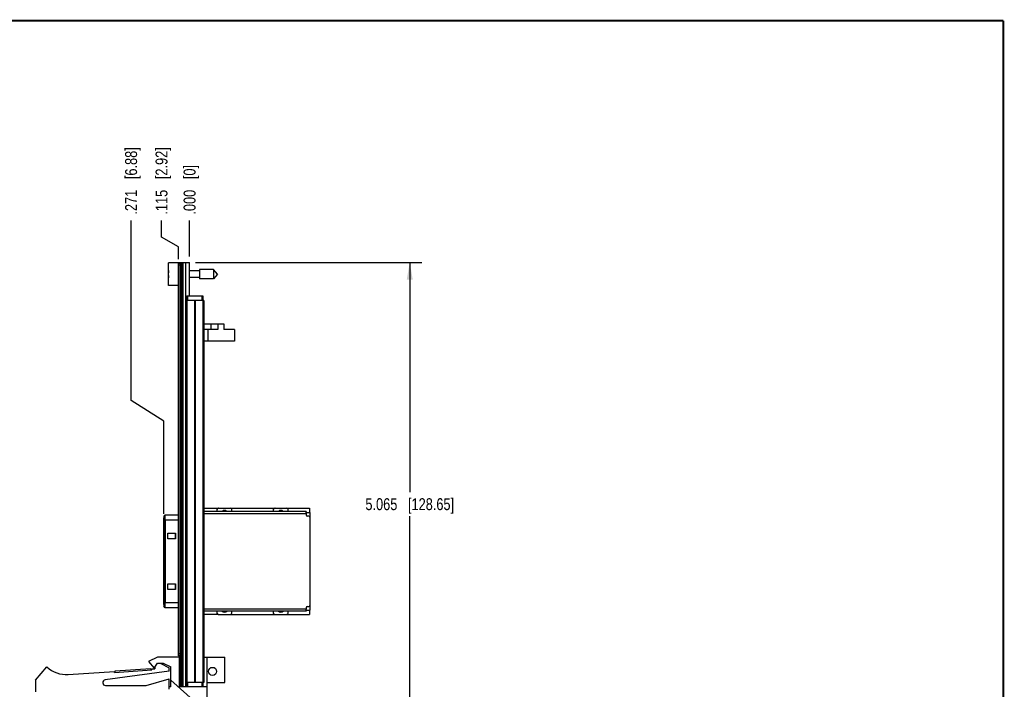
# Model space of a CAD drawing. Header units: inches. Extents: x 0.2 to 16.8, y 0.2 to 10.8.
# Tile 10 of 10: x 6.4 to 16.8, y 3.8 to 10.8. Entities that reach past the tile are written whole.
import ezdxf

# ---------------------------------------------------------------- set-up
doc = ezdxf.new("R2010")
doc.units = ezdxf.units.IN
doc.header["$LTSCALE"] = 0.935
doc.header["$MEASUREMENT"] = 0
doc.layers.get('0').update_dxf_attribs({"linetype": 'CONTINUOUS'})
doc.layers.add('02___PRT_ALL_AXES', color=7, linetype='CONTINUOUS')
doc.layers.add('DIMENSIONS', color=7, linetype='CONTINUOUS')
doc.styles.get("Standard").update_dxf_attribs({"font": 'txt', "width": 0.8})
doc.dimstyles.new('DIMSTYLE_1', dxfattribs={"dimtxt": 0.125, "dimasz": 0.18, "dimexe": 0.18, "dimexo": 0.0625, "dimgap": 0.09, "dimtad": 0, "dimtih": 1, "dimtoh": 1, "dimdec": 3, "dimzin": 4, "dimdsep": 46, "dimtxsty": 'STANDARD', "dimblk": '_FILLED', "dimblk1": '_FILLED', "dimblk2": '_FILLED', "dimcen": 0.09, "dimadec": 0, "dimazin": 0, "dimtp": 0.005, "dimtm": 0.005, "dimtfac": 1, "dimtdec": 3, "dimtofl": 0, "dimtmove": 0, "dimatfit": 3, "dimldrblk": '_FILLED', "dimfxl": 1, "dimtolj": 1, "dimtzin": 4, "dimarcsym": 0})
doc.dimstyles.new('DIMSTYLE_2', dxfattribs={"dimtxt": 0.125, "dimasz": 0.18, "dimexe": 0.18, "dimexo": 0.0625, "dimgap": 0.09, "dimtad": 0, "dimtih": 1, "dimtoh": 1, "dimdec": 3, "dimzin": 4, "dimdsep": 46, "dimtxsty": 'STANDARD', "dimblk": '_FILLED', "dimblk1": '_FILLED', "dimblk2": '_FILLED', "dimcen": 0.09, "dimadec": 0, "dimazin": 0, "dimtp": 0.005, "dimtm": 0.005, "dimtfac": 1, "dimtdec": 3, "dimtofl": 0, "dimtmove": 0, "dimatfit": 3, "dimldrblk": '_FILLED', "dimfxl": 1, "dimtolj": 1, "dimtzin": 4, "dimarcsym": 0})

# ---------------------------------------------------------------- blocks, each defined once
blk = doc.blocks.new('*D10')
at = {"layer": 'DIMENSIONS', "color": 2, "linetype": 'CONTINUOUS'}
for p, q in [((7.928, 8.492), (7.928, 8.664)), ((8.106, 8.389), (7.928, 8.492)), ((8.106, 8.259), (8.106, 8.389))]:
    blk.add_line(p, q, dxfattribs=at)
at = {"layer": 'DIMENSIONS', "color": 2, "linetype": 'CONTINUOUS', "insert": (7.865, 8.727), "char_height": 0.125, "width": 1.125, "attachment_point": 1, "rotation": 90, "line_spacing_factor": 0.9}
blk.add_mtext('.115{\\Ftxt.shx;\\W1.000000;\\H0.125000; }[2.92]', dxfattribs=at)
blk = doc.blocks.new('_FILLED')
at = {"color": 0, "linetype": 'BYBLOCK'}
blk.add_solid([(0, 0), (-1, 0.174), (-1, -0.174)], dxfattribs=at)
blk = doc.blocks.new('*D11')
at = {"layer": 'DIMENSIONS', "color": 2, "linetype": 'CONTINUOUS'}
blk.add_line((8.221, 8.289), (8.221, 8.664), dxfattribs=at)
at = {"layer": 'DIMENSIONS', "color": 2, "linetype": 'CONTINUOUS', "insert": (8.159, 8.727), "char_height": 0.125, "width": 0.825, "attachment_point": 1, "rotation": 90, "line_spacing_factor": 0.9}
blk.add_mtext('.000{\\Ftxt.shx;\\W1.000000;\\H0.125000; }[0]', dxfattribs=at)
blk = doc.blocks.new('*D12')
at = {"layer": 'DIMENSIONS', "color": 2, "linetype": 'CONTINUOUS'}
for p, q in [((7.608, 6.782), (7.608, 8.664)), ((7.951, 6.565), (7.608, 6.782)), ((7.951, 5.593), (7.951, 6.565))]:
    blk.add_line(p, q, dxfattribs=at)
at = {"layer": 'DIMENSIONS', "color": 2, "linetype": 'CONTINUOUS', "insert": (7.546, 8.727), "char_height": 0.125, "width": 1.125, "attachment_point": 1, "rotation": 90, "line_spacing_factor": 0.9}
blk.add_mtext('.271{\\Ftxt.shx;\\W1.000000;\\H0.125000; }[6.88]', dxfattribs=at)
blk = doc.blocks.new('*D13')
at = {"layer": 'DIMENSIONS', "color": 2, "linetype": 'CONTINUOUS'}
for p, q in [((8.284, 8.227), (10.654, 8.227)), ((10.529, 8.227), (10.529, 5.819)), ((10.529, 3.162), (10.529, 5.569)), ((8.184, 3.162), (10.654, 3.162))]:
    blk.add_line(p, q, dxfattribs=at)
at = {"layer": 'DIMENSIONS', "color": 2, "linetype": 'CONTINUOUS', "xscale": 0.18, "yscale": 0.18, "zscale": 0.18}
for p, rotation in [((10.529, 8.227), 90), ((10.529, 3.162), 270)]:
    blk.add_blockref('_FILLED', p, dxfattribs=dict(at, rotation=rotation))
at = {"layer": 'DIMENSIONS', "color": 2, "linetype": 'CONTINUOUS', "insert": (10.529, 5.757), "char_height": 0.125, "width": 1.425, "attachment_point": 2, "line_spacing_factor": 0.9}
blk.add_mtext('5.065{\\Ftxt.shx;\\W1.000000;\\H0.125000; }[128.65]', dxfattribs=at)

msp = doc.modelspace()

# ---------------------------------------------------------------- linework, layer by layer
at = {"color": 7, "linetype": 'CONTINUOUS'}
for p, q in [((8.0013, 7.9862), (8.0013, 8.2232)), ((8.1213, 8.2232), (8.0013, 8.2232)), ((8.1063, 4.1067), (8.1063, 8.2167)), ((8.1213, 8.2167), (8.1063, 8.2167)), ((8.1213, 8.1967), (8.1063, 8.1967)), ((8.1213, 3.7837), (8.1213, 8.2267)), ((8.1213, 8.2267), (8.2213, 8.2267)), ((8.1333, 8.2267), (8.1333, 3.7837)), ((8.1393, 8.2267), (8.1393, 3.7837)), ((8.1513, 8.2267), (8.1513, 3.7837)), ((8.1805, 3.7837), (8.1805, 8.2267)), ((8.2163, 8.2267), (8.2163, 7.8767)), ((8.2213, 7.8767), (8.2213, 8.2267)), ((8.325, 8.1539), (8.325, 8.0555)), ((8.473, 8.1539), (8.325, 8.1539)), ((8.473, 8.1539), (8.473, 8.0555)), ((8.5143, 8.1047), (8.473, 8.1539)), ((8.0013, 8.1185), (7.9992, 8.1185)), ((7.9992, 8.091), (8.0013, 8.091)), ((8.325, 8.1398), (8.2213, 8.1398)), ((8.325, 8.0697), (8.2213, 8.0697)), ((8.473, 8.0555), (8.325, 8.0555)), ((8.5143, 8.1047), (8.473, 8.0555)), ((8.1063, 7.9862), (8.0013, 7.9862)), ((8.1913, 7.8767), (8.1913, 7.8267)), ((8.1913, 7.8767), (8.3613, 7.8767)), ((8.2013, 7.8767), (8.2013, 7.8267)), ((8.2213, 7.8922), (8.2163, 7.8922)), ((8.3513, 7.8767), (8.3513, 7.8267)), ((8.3613, 7.8767), (8.3613, 7.8267)), ((8.1823, 7.8267), (8.1823, 3.8267)), ((8.3703, 7.8267), (8.1823, 7.8267)), ((8.1912, 7.8267), (8.1912, 3.8267)), ((8.2731, 7.8267), (8.2731, 3.8267)), ((8.2794, 7.8267), (8.2794, 3.8267)), ((8.3613, 7.8267), (8.3613, 3.8267)), ((8.3703, 7.8267), (8.3703, 3.8267)), ((8.3703, 7.5833), (8.5813, 7.5833)), ((8.443, 7.5833), (8.443, 7.5233)), ((8.5183, 7.5833), (8.5183, 7.5233)), ((8.5813, 7.5833), (8.5813, 7.5233)), ((8.5183, 7.5233), (8.3703, 7.5233)), ((8.412, 7.5233), (8.412, 7.4033)), ((8.6913, 7.5233), (8.5813, 7.5233)), ((8.6913, 7.5233), (8.6913, 7.4033)), ((8.6913, 7.4033), (8.3703, 7.4033)), ((7.9512, 5.5676), (7.963, 5.5795)), ((7.9663, 5.5795), (7.9545, 5.5676)), ((7.963, 5.5795), (7.963, 5.5794)), ((8.1063, 5.5795), (7.963, 5.5795)), ((8.3703, 5.6524), (8.5253, 5.6524)), ((9.4419, 5.6181), (8.3703, 5.6181)), ((8.3703, 5.5981), (9.4422, 5.5981)), ((8.5066, 5.6327), (8.5073, 5.6181)), ((8.5066, 5.6327), (8.5078, 5.6327)), ((8.5078, 5.6327), (8.5078, 5.6181)), ((8.5275, 5.6524), (9.1158, 5.6524)), ((8.6653, 5.6181), (8.6653, 5.6327)), ((9.0971, 5.6327), (9.0978, 5.6181)), ((9.0971, 5.6327), (9.0983, 5.6327)), ((9.0983, 5.6327), (9.0983, 5.6181)), ((9.118, 5.6524), (9.4774, 5.6524)), ((9.2558, 5.6181), (9.2558, 5.6327)), ((9.4419, 5.6181), (9.4421, 5.6099)), ((9.442, 5.6081), (9.4814, 5.6081)), ((9.4422, 5.5981), (9.4422, 5.5787)), ((9.4774, 5.6524), (9.4796, 5.6081)), ((9.4814, 5.6081), (9.4814, 5.5596)), ((7.9505, 5.5302), (7.9505, 4.6624)), ((7.9508, 4.6624), (7.9508, 5.5302)), ((7.9508, 5.5302), (7.9548, 5.5302)), ((7.9512, 5.5676), (7.9512, 5.5676)), ((7.9545, 5.5676), (7.9512, 5.5676)), ((7.9512, 5.5499), (7.9545, 5.5499)), ((7.9548, 4.6624), (7.9548, 5.5302)), ((7.955, 5.549), (7.955, 5.55)), ((7.9551, 5.5302), (7.9551, 4.6624)), ((7.9551, 5.5302), (8.1063, 5.5302)), ((7.9671, 5.5302), (7.9671, 4.6624)), ((9.4716, 5.5687), (9.4522, 5.5687)), ((9.4816, 5.5587), (9.4816, 4.6339)), ((7.9947, 5.3316), (7.9947, 5.3907)), ((7.9947, 5.3907), (8.0734, 5.3907)), ((8.0729, 5.3316), (8.0729, 5.3907)), ((8.0734, 5.3907), (8.0734, 5.3316)), ((8.0734, 5.3316), (7.9947, 5.3316)), ((7.9947, 4.8001), (7.9947, 4.8592)), ((7.9947, 4.8592), (8.0734, 4.8592)), ((8.0729, 4.8001), (8.0729, 4.8592)), ((8.0734, 4.8592), (8.0734, 4.8001)), ((8.0734, 4.8001), (7.9947, 4.8001)), ((7.9506, 4.6436), (7.9506, 4.6426)), ((7.9548, 4.6624), (7.9508, 4.6624)), ((7.955, 4.6426), (7.955, 4.6436)), ((8.1063, 4.6624), (7.9551, 4.6624)), ((7.9545, 4.6427), (7.9512, 4.6427)), ((7.9512, 4.625), (7.963, 4.6132)), ((7.963, 4.6132), (7.9512, 4.625)), ((7.9512, 4.625), (7.9512, 4.625)), ((7.9545, 4.625), (7.9512, 4.625)), ((7.9545, 4.625), (7.9663, 4.6132)), ((7.963, 4.6132), (7.963, 4.6132)), ((7.963, 4.6132), (8.1063, 4.6132)), ((9.4422, 4.5945), (8.3703, 4.5945)), ((9.4419, 4.5745), (8.3703, 4.5745)), ((8.5073, 4.5745), (8.5066, 4.5599)), ((8.5078, 4.5599), (8.5066, 4.5599)), ((8.5078, 4.5745), (8.5078, 4.5599)), ((8.6653, 4.5599), (8.6653, 4.5745)), ((9.0978, 4.5745), (9.0971, 4.5599)), ((9.0983, 4.5599), (9.0971, 4.5599)), ((9.0983, 4.5745), (9.0983, 4.5599)), ((9.2558, 4.5599), (9.2558, 4.5745)), ((9.4421, 4.5827), (9.4419, 4.5745)), ((9.442, 4.5845), (9.4814, 4.5845)), ((9.4422, 4.6139), (9.4422, 4.5945)), ((9.4522, 4.6239), (9.4716, 4.6239)), ((9.4796, 4.5845), (9.4774, 4.5402)), ((9.4814, 4.633), (9.4814, 4.5845)), ((8.5253, 4.5402), (8.3703, 4.5402)), ((8.5275, 4.5402), (9.1158, 4.5402)), ((9.118, 4.5402), (9.4774, 4.5402)), ((7.8863, 4.0908), (7.7913, 4.0478)), ((7.7913, 4.0478), (7.8513, 3.9778)), ((7.8513, 3.9778), (7.8844, 4.0278)), ((7.8844, 4.0278), (7.9444, 4.0278)), ((8.1163, 4.0908), (7.8863, 4.0908)), ((7.9123, 4.0278), (8.0063, 3.9808)), ((7.9444, 4.0278), (8.0263, 3.9908)), ((8.1213, 4.1267), (8.1063, 4.1267)), ((8.1213, 4.1067), (8.1063, 4.1067)), ((8.1163, 3.7808), (8.1163, 4.0908)), ((8.3703, 4.0908), (8.5913, 4.0908)), ((8.4073, 3.5118), (8.4073, 4.0908)), ((8.5913, 3.8278), (8.5913, 4.0908)), ((6.6063, 3.8508), (6.7263, 3.9908)), ((6.9498, 3.9115), (7.4352, 3.9433)), ((8.0063, 3.9458), (7.3372, 3.8556)), ((7.4358, 3.9333), (7.4352, 3.9433)), ((7.4358, 3.9333), (7.825, 3.9588)), ((7.4423, 3.9487), (7.8165, 3.9732)), ((7.4433, 3.9338), (7.4423, 3.9487)), ((7.8175, 3.9583), (7.8165, 3.9732)), ((7.8243, 3.9687), (7.8563, 3.9708)), ((7.825, 3.9588), (7.8243, 3.9687)), ((7.8563, 3.9854), (7.8563, 3.9708)), ((8.0063, 3.9458), (8.0063, 3.9808)), ((8.0263, 3.7808), (8.0263, 3.9908)), ((6.6063, 3.8508), (6.6063, 3.7308)), ((7.7663, 3.7958), (8.0063, 3.8658)), ((8.0063, 3.7558), (8.0063, 3.8658)), ((8.4073, 3.5118), (8.0263, 3.8524)), ((8.3703, 3.8267), (8.1823, 3.8267)), ((8.1913, 3.8267), (8.1913, 3.7837)), ((8.2013, 3.8267), (8.2013, 3.7837)), ((8.3513, 3.8267), (8.3513, 3.7837)), ((8.3613, 3.8267), (8.3613, 3.7837)), ((8.4073, 3.8278), (8.5913, 3.8278)), ((7.3413, 3.7958), (7.7663, 3.7958)), ((8.0263, 3.7808), (8.0063, 3.7808)), ((8.4073, 3.7808), (8.1163, 3.7808)), ((8.1213, 3.7837), (8.3613, 3.7837)), ((8.2213, 3.7837), (8.2213, 3.7808))]:
    msp.add_line(p, q, dxfattribs=at)
at = {"color": 7, "linetype": 'CONTINUOUS', "const_width": 0.02}
for points in [[(16.75, 10.7586), (0.25, 10.7586)], [(16.75, 0.2586), (16.75, 10.7586)]]:
    msp.add_lwpolyline(points, dxfattribs=at)
at = {"color": 7, "linetype": 'CONTINUOUS'}
msp.add_circle((8.4623, 3.9432), 0.0425, dxfattribs=at)
for centre, radius, start, end in [((8.3116, 8.1047), 0.3127, 172.94319, 177.47432), ((8.3116, 8.1047), 0.3127, 182.52568, 187.0613), ((8.5275, 5.6327), 0.0197, 90.00585, 180.00409), ((8.5866, 5.5983), 0.0315, 39.44853, 140.55146), ((8.6456, 5.6327), 0.0197, 359.99591, 89.99415), ((9.118, 5.6327), 0.0197, 90.00585, 180.00409), ((9.177, 5.5983), 0.0315, 39.44853, 140.55146), ((9.2361, 5.6327), 0.0197, 359.99591, 89.99415), ((8.7842, 5.6015), 0.658, 0.58206, 0.72627), ((8.4726, 5.5986), 0.9696, 359.97265, 0.5699), ((9.4522, 5.5787), 0.01, 179.99833, 269.99233), ((6.0595, 5.5307), 1.8956, 359.98535, 0.55115), ((9.4716, 5.5587), 0.01, 5.05159, 89.99895), ((9.4717, 5.5587), 0.00986, 0.00609, 5.13851), ((9.8462, 4.6619), 1.8956, 179.98535, 180.55115), ((6.0595, 4.6619), 1.8956, 359.44881, 0.01466), ((8.5275, 4.5599), 0.0197, 179.99473, 263.66071), ((8.5866, 4.5943), 0.0315, 219.44853, 320.55146), ((8.6456, 4.5599), 0.0197, 270.00585, 0.00409), ((9.118, 4.5599), 0.0197, 179.99473, 263.66071), ((9.177, 4.5943), 0.0315, 219.44853, 320.55146), ((9.2361, 4.5599), 0.0197, 270.00585, 0.00409), ((8.7616, 4.5913), 0.6806, 359.27604, 359.41554), ((9.4522, 4.6139), 0.01, 90.00767, 180.00167), ((8.3964, 4.5944), 1.0458, 359.45185, 0.0056), ((9.4716, 4.6339), 0.01, 270.00105, 354.94841), ((9.4717, 4.6339), 0.0099, 354.87258, 359.98282), ((8.5275, 4.5598), 0.0196, 263.63322, 269.9812), ((9.118, 4.5598), 0.0196, 263.63322, 269.9812), ((6.9302, 4.2108), 0.3, 227.16657, 273.74672), ((7.3413, 3.8258), 0.03, 97.68448, 270)]:
    msp.add_arc(centre, radius, start, end, dxfattribs=at)
for centre, major_axis, ratio, start_param, end_param in [((8.5263, 5.6327), (-0.0144, 0.0141), 0.95151, -0.7714412, 0.7993551), ((8.5834, 5.5983), (-0.0315, 0), 0.9998477, -2.4520346, -1.7172472), ((9.1168, 5.6327), (-0.0144, 0.0141), 0.95151, -0.7714412, 0.7993551), ((9.1741, 5.5983), (-0.0315, 0), 0.9998477, -2.4520346, -1.7172472), ((8.5263, 4.5599), (0.0144, 0.0141), 0.95151, -3.9409234, -2.3701515), ((8.5834, 4.5943), (-0.0315, 0), 0.9998477, 1.7091282, 2.4519879), ((9.1168, 4.5599), (0.0144, 0.0141), 0.95151, -3.9409234, -2.3701515), ((9.1741, 4.5943), (-0.0315, 0), 0.9998477, 1.7091282, 2.4519879)]:
    msp.add_ellipse(centre, major_axis=major_axis, ratio=ratio, start_param=start_param, end_param=end_param, dxfattribs=at)
for points, knots in [([(7.9671, 5.5302), (7.9671, 5.5334), (7.9671, 5.5382), (7.9671, 5.5445), (7.9671, 5.549), (7.967, 5.5534), (7.967, 5.5575), (7.9669, 5.5614), (7.9669, 5.5649), (7.9668, 5.5682), (7.9668, 5.5706), (7.9667, 5.5724), (7.9667, 5.5736), (7.9666, 5.5747), (7.9666, 5.5757), (7.9666, 5.5765), (7.9665, 5.5773), (7.9665, 5.5779), (7.9665, 5.5785), (7.9664, 5.5789), (7.9664, 5.5792), (7.9663, 5.5793), (7.9663, 5.5794), (7.9663, 5.5794), (7.9663, 5.5794), (7.9663, 5.5795), (7.9663, 5.5795)], [0, 0, 0, 0, 0.1948862, 0.2900935, 0.3824354, 0.4710681, 0.5551649, 0.6339371, 0.7066201, 0.7724817, 0.830917, 0.8571708, 0.8813547, 0.9034135, 0.9233019, 0.940975, 0.9563881, 0.969497, 0.9802696, 0.9886922, 0.994757, 0.9969066, 0.9984733, 0.999043, 0.9994768, 1, 1, 1, 1]), ([(7.9512, 5.5676), (7.9512, 5.5676), (7.9511, 5.5676), (7.9511, 5.5676), (7.9511, 5.5675), (7.9511, 5.5674), (7.9511, 5.5673), (7.9511, 5.5671), (7.951, 5.5668), (7.951, 5.5664), (7.951, 5.5658), (7.9509, 5.5652), (7.9509, 5.5646), (7.9509, 5.5638), (7.9509, 5.5627), (7.9508, 5.561), (7.9508, 5.5588), (7.9507, 5.5564), (7.9507, 5.5537), (7.9506, 5.5507), (7.9506, 5.5476), (7.9506, 5.5444), (7.9506, 5.5409), (7.9505, 5.5362), (7.9505, 5.5326), (7.9505, 5.5302)], [0, 0, 0, 0, 0.0008439, 0.0022292, 0.0041815, 0.006708, 0.0098108, 0.0134902, 0.0225754, 0.0339545, 0.047611, 0.0635077, 0.0816017, 0.1018495, 0.1242075, 0.1750628, 0.2336744, 0.2994888, 0.371912, 0.4502289, 0.5337005, 0.6215617, 0.7130136, 0.8072392, 1, 1, 1, 1]), ([(7.9508, 5.5302), (7.9508, 5.5315), (7.9508, 5.5334), (7.9508, 5.5359), (7.9508, 5.5378), (7.9509, 5.5395), (7.9509, 5.5411), (7.9509, 5.5427), (7.9509, 5.5441), (7.9509, 5.5454), (7.951, 5.5466), (7.951, 5.5474), (7.951, 5.548), (7.951, 5.5484), (7.9511, 5.5488), (7.9511, 5.5491), (7.9511, 5.5493), (7.9511, 5.5495), (7.9511, 5.5497), (7.9511, 5.5498), (7.9511, 5.5499), (7.9511, 5.5499), (7.9512, 5.5499), (7.9512, 5.5499), (7.9512, 5.5499)], [0, 0, 0, 0, 0.1947876, 0.2900579, 0.3824595, 0.4711035, 0.5551913, 0.6339287, 0.7065833, 0.7724709, 0.8309119, 0.8813331, 0.9033997, 0.9232993, 0.9409788, 0.9563858, 0.9694832, 0.9802528, 0.9886792, 0.9947508, 0.996904, 0.9984735, 0.9994767, 1, 1, 1, 1]), ([(7.955, 5.55), (7.955, 5.5513), (7.955, 5.5537), (7.9549, 5.5567), (7.9549, 5.5589), (7.9549, 5.5603), (7.9548, 5.5617), (7.9548, 5.5629), (7.9548, 5.564), (7.9547, 5.5649), (7.9547, 5.5657), (7.9546, 5.5663), (7.9546, 5.5667), (7.9546, 5.567), (7.9546, 5.5672), (7.9546, 5.5673), (7.9545, 5.5675), (7.9545, 5.5675), (7.9545, 5.5676), (7.9545, 5.5676), (7.9545, 5.5676), (7.9545, 5.5676)], [0, 0, 0, 0, 0.2182722, 0.4151386, 0.5045032, 0.5873615, 0.6633867, 0.7322528, 0.7936735, 0.8474347, 0.893331, 0.9311587, 0.9469901, 0.9607518, 0.9724373, 0.9820415, 0.9895628, 0.9950079, 0.9969617, 0.9984173, 1, 1, 1, 1]), ([(7.9545, 5.5499), (7.9545, 5.5499), (7.9545, 5.5499), (7.9545, 5.5499), (7.9545, 5.5499), (7.9545, 5.5498), (7.9545, 5.5497), (7.9545, 5.5495), (7.9546, 5.5493), (7.9546, 5.5491), (7.9546, 5.5488), (7.9546, 5.5484), (7.9546, 5.548), (7.9546, 5.5474), (7.9547, 5.5466), (7.9547, 5.5454), (7.9547, 5.5441), (7.9547, 5.5427), (7.9548, 5.5411), (7.9548, 5.5395), (7.9548, 5.5378), (7.9548, 5.5359), (7.9548, 5.5334), (7.9548, 5.5315), (7.9548, 5.5302)], [0, 0, 0, 0, 0.0005233, 0.0015265, 0.003096, 0.0052492, 0.0113209, 0.0197473, 0.0305169, 0.0436143, 0.0590213, 0.0767008, 0.0966004, 0.1186671, 0.1690884, 0.2275294, 0.2934171, 0.3660717, 0.4448091, 0.5288969, 0.6175409, 0.7099423, 0.8052125, 1, 1, 1, 1]), ([(7.9512, 4.6427), (7.9512, 4.6427), (7.9512, 4.6427), (7.9511, 4.6427), (7.9511, 4.6427), (7.9511, 4.6428), (7.9511, 4.6429), (7.9511, 4.6431), (7.9511, 4.6433), (7.9511, 4.6435), (7.9511, 4.6438), (7.951, 4.6442), (7.951, 4.6446), (7.951, 4.6452), (7.951, 4.6461), (7.9509, 4.6472), (7.9509, 4.6485), (7.9509, 4.6499), (7.9509, 4.6515), (7.9509, 4.6531), (7.9508, 4.6549), (7.9508, 4.6567), (7.9508, 4.6592), (7.9508, 4.6611), (7.9508, 4.6624)], [0, 0, 0, 0, 0.0005233, 0.0015265, 0.003096, 0.0052492, 0.0113209, 0.0197473, 0.0305169, 0.0436143, 0.0590213, 0.0767008, 0.0966004, 0.1186671, 0.1690884, 0.2275294, 0.2934171, 0.3660717, 0.4448091, 0.5288969, 0.6175409, 0.7099423, 0.8052125, 1, 1, 1, 1]), ([(7.9548, 4.6624), (7.9548, 4.6611), (7.9548, 4.6592), (7.9548, 4.6567), (7.9548, 4.6549), (7.9548, 4.6531), (7.9548, 4.6515), (7.9547, 4.6499), (7.9547, 4.6485), (7.9547, 4.6472), (7.9547, 4.6461), (7.9546, 4.6452), (7.9546, 4.6446), (7.9546, 4.6442), (7.9546, 4.6438), (7.9546, 4.6435), (7.9546, 4.6433), (7.9545, 4.6431), (7.9545, 4.6429), (7.9545, 4.6428), (7.9545, 4.6427), (7.9545, 4.6427), (7.9545, 4.6427), (7.9545, 4.6427), (7.9545, 4.6427)], [0, 0, 0, 0, 0.1947876, 0.2900579, 0.3824595, 0.4711035, 0.5551913, 0.6339287, 0.7065833, 0.7724709, 0.8309119, 0.8813331, 0.9033997, 0.9232993, 0.9409788, 0.9563858, 0.9694832, 0.9802528, 0.9886792, 0.9947508, 0.996904, 0.9984735, 0.9994767, 1, 1, 1, 1]), ([(7.9663, 4.6132), (7.9663, 4.6132), (7.9663, 4.6132), (7.9663, 4.6132), (7.9663, 4.6132), (7.9663, 4.6133), (7.9664, 4.6135), (7.9664, 4.6137), (7.9665, 4.6141), (7.9665, 4.6147), (7.9665, 4.6153), (7.9666, 4.6161), (7.9666, 4.6169), (7.9666, 4.6179), (7.9667, 4.619), (7.9667, 4.6202), (7.9668, 4.622), (7.9668, 4.6244), (7.9669, 4.6277), (7.9669, 4.6312), (7.967, 4.6351), (7.967, 4.6392), (7.9671, 4.6436), (7.9671, 4.6481), (7.9671, 4.6544), (7.9671, 4.6592), (7.9671, 4.6624)], [0, 0, 0, 0, 0.0005232, 0.000957, 0.0015267, 0.0030934, 0.005243, 0.0113078, 0.0197304, 0.030503, 0.0436119, 0.059025, 0.0766981, 0.0965865, 0.1186453, 0.1428292, 0.169083, 0.2275183, 0.2933799, 0.3660629, 0.4448351, 0.5289319, 0.6175646, 0.7099065, 0.8051138, 1, 1, 1, 1]), ([(7.9506, 4.6426), (7.9506, 4.6413), (7.9507, 4.6389), (7.9507, 4.636), (7.9508, 4.6339), (7.9508, 4.6324), (7.9508, 4.6311), (7.9509, 4.6299), (7.9509, 4.6288), (7.9509, 4.6278), (7.951, 4.627), (7.951, 4.6264), (7.951, 4.626), (7.951, 4.6258), (7.9511, 4.6255), (7.9511, 4.6254), (7.9511, 4.6252), (7.9511, 4.6251), (7.9511, 4.625), (7.9512, 4.625), (7.9512, 4.625), (7.9512, 4.625)], [0, 0, 0, 0, 0.2147481, 0.4088831, 0.4972275, 0.5793163, 0.6548396, 0.7234879, 0.784979, 0.8391048, 0.8856702, 0.9244815, 0.9409214, 0.9553656, 0.9678074, 0.9782414, 0.9866641, 0.9930769, 0.9974944, 0.9989743, 1, 1, 1, 1]), ([(7.9545, 4.625), (7.9545, 4.625), (7.9545, 4.625), (7.9545, 4.625), (7.9545, 4.6251), (7.9545, 4.6251), (7.9546, 4.6253), (7.9546, 4.6254), (7.9546, 4.6257), (7.9546, 4.6259), (7.9546, 4.6263), (7.9547, 4.6269), (7.9547, 4.6277), (7.9548, 4.6286), (7.9548, 4.6297), (7.9548, 4.6309), (7.9549, 4.6323), (7.9549, 4.6337), (7.9549, 4.6359), (7.955, 4.6389), (7.955, 4.6413), (7.955, 4.6426)], [0, 0, 0, 0, 0.0015827, 0.0030383, 0.0049921, 0.0104372, 0.0179585, 0.0275627, 0.0392481, 0.0530098, 0.0688413, 0.106669, 0.1525653, 0.2063265, 0.2677472, 0.3366133, 0.4126385, 0.4954968, 0.5848614, 0.7817278, 1, 1, 1, 1])]:
    msp.add_open_spline(points, degree=3, knots=knots, dxfattribs=at)
at = {"layer": '02___PRT_ALL_AXES', "color": 7, "linetype": 'CONTINUOUS'}
msp.add_line((8.6913, 7.5233), (8.6913, 7.4033), dxfattribs=at)

# ---------------------------------------------------------------- dimensions: what is measured, and where the dimension line sits
at = {"layer": 'DIMENSIONS', "color": 2, "linetype": 'CONTINUOUS'}
for feature_location, offset, dtype, origin, picture, middle in [((7.9505269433, 5.5927417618), (-0.3422718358, 3.0714944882), 0, (8.221259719, 5.5302417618), '*D12', (7.6082551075, 9.28923625)), ((8.106259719, 8.25923625), (-0.1783937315, 0.405), 0, (8.221259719, 8.22673625), '*D10', (7.9278659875, 9.28923625)), ((8.221259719, 8.28923625), (0, 0.375), 1, (8.221259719, 8.22673625), '*D11', (8.221259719, 9.13923625))]:
    dim = msp.add_ordinate_dim(feature_location=feature_location, offset=offset, dtype=dtype, origin=origin, dimstyle='DIMSTYLE_1', dxfattribs=at)
    dim.commit()
    dim.dimension.update_dxf_attribs({"geometry": picture, "text_midpoint": middle})
dim = msp.add_linear_dim(base=(10.5288, 3.1618), p1=(8.2838, 8.2267), p2=(8.1838, 3.1618), angle=270, dimstyle='DIMSTYLE_2', dxfattribs=at)
dim.commit()
dim.dimension.update_dxf_attribs({"geometry": '*D13', "text_midpoint": (10.3788, 5.6943), "dimtype": 160})

doc.saveas('drawing.dxf')
